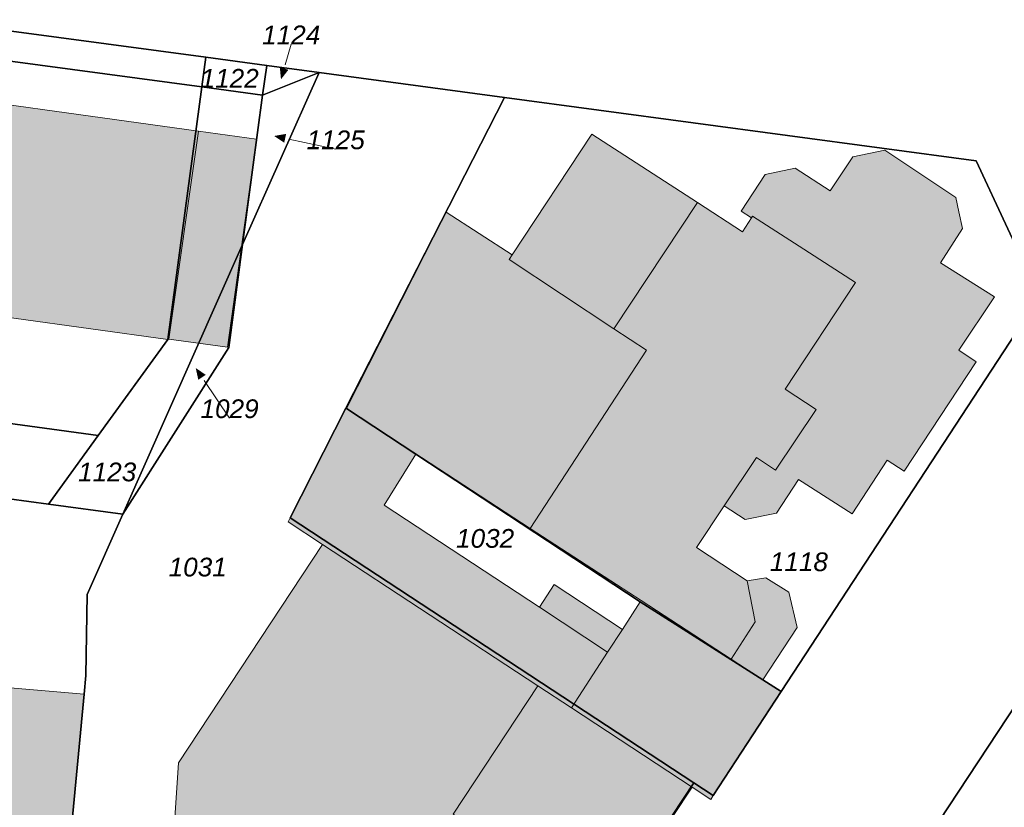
# Model space of a CAD drawing. Header units: metres. Extents: x 32338650 to 32340431, y 5701793 to 5703325.
# Tile 11 of 256: x 32338947 to 32339013, y 5702407 to 5702460. Entities that reach past the tile are written whole.
import ezdxf

# ---------------------------------------------------------------- set-up
doc = ezdxf.new("R2010")
doc.units = ezdxf.units.M
doc.header["$LTSCALE"] = 0.1
doc.layers.add('Keine', color=7, linetype='Continuous', lineweight=9)
for name, color, linetype, lineweight, true_color in [('LPB-BE-Flurstück_Grenze', 7, 'Continuous', 70, 0x004c99), ('LPB-BE-Flurstück_Nummer', 7, 'Continuous', 70, 0x004c99), ('LPB-BE-Gebäude', 7, 'Continuous', 70, 0x004c99), ('LPB-BE-Straße', 7, 'Continuous', 70, 0x004c99)]:
    doc.layers.add(name, color=color, linetype=linetype, lineweight=lineweight, true_color=true_color)
doc.styles.add('Arial (italic)', font='ariali.ttf')

# ---------------------------------------------------------------- blocks, each defined once
blk = doc.blocks.new('2004')
at = {"layer": 'Keine', "color": 7, "linetype": 'Continuous'}
blk.add_solid([(0, 0), (0.75, -0.3), (0.75, 0.3)], dxfattribs=at)

msp = doc.modelspace()

# ---------------------------------------------------------------- hatches: boundary and pattern name
at = {"layer": 'LPB-BE-Gebäude', "linetype": 'Continuous', "lineweight": 0, "true_color": 0xc7c8ca}
for points in [[(32338910.406, 5702444.83), (32338956.709, 5702438.419), (32338956.77, 5702438.436), (32338960.701, 5702437.895), (32338962.621, 5702451.786), (32338958.76, 5702452.325), (32338915.164, 5702458.375), (32338910.406, 5702444.83)], [(32338910.406, 5702444.83), (32338956.709, 5702438.419), (32338956.77, 5702438.436), (32338960.701, 5702437.895), (32338962.621, 5702451.786), (32338958.76, 5702452.325), (32338915.164, 5702458.375), (32338910.406, 5702444.83)], [(32338960.701, 5702437.895), (32338962.621, 5702451.786), (32338958.76, 5702452.325), (32338956.77, 5702438.436), (32338960.701, 5702437.895)], [(32338960.701, 5702437.895), (32338962.621, 5702451.786), (32338958.76, 5702452.325), (32338956.77, 5702438.436), (32338960.701, 5702437.895)], [(32338979.505, 5702443.768), (32338986.501, 5702439.138), (32338992.07, 5702447.555), (32338985.031, 5702452.117), (32338979.698, 5702444.07)], [(32338979.505, 5702443.768), (32338986.501, 5702439.138), (32338992.07, 5702447.555), (32338985.031, 5702452.117), (32338979.698, 5702444.07)], [(32339004.582, 5702451.055), (32339002.443, 5702450.622), (32339000.928, 5702448.333), (32338998.608, 5702449.849), (32338996.6, 5702449.441), (32338994.998, 5702446.975), (32338995.691, 5702446.536), (32338995.092, 5702445.6), (32338992.07, 5702447.555), (32338986.501, 5702439.138), (32338988.664, 5702437.708), (32338980.911, 5702425.797), (32338988.309, 5702420.98), (32338994.324, 5702417.08), (32338996.448, 5702415.691), (32338998.733, 5702419.19), (32338998.169, 5702421.535), (32338996.647, 5702422.499), (32338995.398, 5702422.31), (32338992.007, 5702424.521), (32338993.862, 5702427.307), (32338995.256, 5702426.399), (32338997.355, 5702426.823), (32338998.818, 5702429.075), (32339002.397, 5702426.786), (32339004.745, 5702430.362), (32339005.885, 5702429.615), (32339010.678, 5702436.934), (32339009.529, 5702437.702), (32339011.906, 5702441.257), (32339008.307, 5702443.536), (32339009.772, 5702445.828), (32339009.536, 5702446.931), (32339009.327, 5702447.908)], [(32339004.582, 5702451.055), (32339002.443, 5702450.622), (32339000.928, 5702448.333), (32338998.608, 5702449.849), (32338996.6, 5702449.441), (32338994.998, 5702446.975), (32338995.691, 5702446.536), (32338995.092, 5702445.6), (32338992.07, 5702447.555), (32338986.501, 5702439.138), (32338988.664, 5702437.708), (32338980.911, 5702425.797), (32338988.309, 5702420.98), (32338994.324, 5702417.08), (32338996.448, 5702415.691), (32338998.733, 5702419.19), (32338998.169, 5702421.535), (32338996.647, 5702422.499), (32338995.398, 5702422.31), (32338992.007, 5702424.521), (32338993.862, 5702427.307), (32338995.256, 5702426.399), (32338997.355, 5702426.823), (32338998.818, 5702429.075), (32339002.397, 5702426.786), (32339004.745, 5702430.362), (32339005.885, 5702429.615), (32339010.678, 5702436.934), (32339009.529, 5702437.702), (32339011.906, 5702441.257), (32339008.307, 5702443.536), (32339009.772, 5702445.828), (32339009.536, 5702446.931), (32339009.327, 5702447.908)], [(32339004.582, 5702451.055), (32339002.443, 5702450.622), (32339000.928, 5702448.333), (32338998.608, 5702449.849), (32338996.6, 5702449.441), (32338994.998, 5702446.975), (32338995.691, 5702446.536), (32338995.092, 5702445.6), (32338992.07, 5702447.555), (32338986.501, 5702439.138), (32338988.664, 5702437.708), (32338980.911, 5702425.797), (32338988.309, 5702420.98), (32338994.324, 5702417.08), (32338996.448, 5702415.691), (32338998.733, 5702419.19), (32338998.169, 5702421.535), (32338996.647, 5702422.499), (32338995.398, 5702422.31), (32338992.007, 5702424.521), (32338993.862, 5702427.307), (32338995.256, 5702426.399), (32338997.355, 5702426.823), (32338998.818, 5702429.075), (32339002.397, 5702426.786), (32339004.745, 5702430.362), (32339005.885, 5702429.615), (32339010.678, 5702436.934), (32339009.529, 5702437.702), (32339011.906, 5702441.257), (32339008.307, 5702443.536), (32339009.772, 5702445.828), (32339009.536, 5702446.931), (32339009.327, 5702447.908)], [(32339004.582, 5702451.055), (32339002.443, 5702450.622), (32339000.928, 5702448.333), (32338998.608, 5702449.849), (32338996.6, 5702449.441), (32338994.998, 5702446.975), (32338995.691, 5702446.536), (32338995.092, 5702445.6), (32338992.07, 5702447.555), (32338986.501, 5702439.138), (32338988.664, 5702437.708), (32338980.911, 5702425.797), (32338988.309, 5702420.98), (32338994.324, 5702417.08), (32338996.448, 5702415.691), (32338998.733, 5702419.19), (32338998.169, 5702421.535), (32338996.647, 5702422.499), (32338995.398, 5702422.31), (32338992.007, 5702424.521), (32338993.862, 5702427.307), (32338995.256, 5702426.399), (32338997.355, 5702426.823), (32338998.818, 5702429.075), (32339002.397, 5702426.786), (32339004.745, 5702430.362), (32339005.885, 5702429.615), (32339010.678, 5702436.934), (32339009.529, 5702437.702), (32339011.906, 5702441.257), (32339008.307, 5702443.536), (32339009.772, 5702445.828), (32339009.536, 5702446.931), (32339009.327, 5702447.908)], [(32339004.582, 5702451.055), (32339002.443, 5702450.622), (32339000.928, 5702448.333), (32338998.608, 5702449.849), (32338996.6, 5702449.441), (32338994.998, 5702446.975), (32338995.691, 5702446.536), (32338995.092, 5702445.6), (32338992.07, 5702447.555), (32338986.501, 5702439.138), (32338988.664, 5702437.708), (32338980.911, 5702425.797), (32338988.309, 5702420.98), (32338994.324, 5702417.08), (32338996.448, 5702415.691), (32338998.733, 5702419.19), (32338998.169, 5702421.535), (32338996.647, 5702422.499), (32338995.398, 5702422.31), (32338992.007, 5702424.521), (32338993.862, 5702427.307), (32338995.256, 5702426.399), (32338997.355, 5702426.823), (32338998.818, 5702429.075), (32339002.397, 5702426.786), (32339004.745, 5702430.362), (32339005.885, 5702429.615), (32339010.678, 5702436.934), (32339009.529, 5702437.702), (32339011.906, 5702441.257), (32339008.307, 5702443.536), (32339009.772, 5702445.828), (32339009.536, 5702446.931), (32339009.327, 5702447.908)], [(32339004.582, 5702451.055), (32339002.443, 5702450.622), (32339000.928, 5702448.333), (32338998.608, 5702449.849), (32338996.6, 5702449.441), (32338994.998, 5702446.975), (32338995.691, 5702446.536), (32338995.092, 5702445.6), (32338992.07, 5702447.555), (32338986.501, 5702439.138), (32338988.664, 5702437.708), (32338980.911, 5702425.797), (32338988.309, 5702420.98), (32338994.324, 5702417.08), (32338996.448, 5702415.691), (32338998.733, 5702419.19), (32338998.169, 5702421.535), (32338996.647, 5702422.499), (32338995.398, 5702422.31), (32338992.007, 5702424.521), (32338993.862, 5702427.307), (32338995.256, 5702426.399), (32338997.355, 5702426.823), (32338998.818, 5702429.075), (32339002.397, 5702426.786), (32339004.745, 5702430.362), (32339005.885, 5702429.615), (32339010.678, 5702436.934), (32339009.529, 5702437.702), (32339011.906, 5702441.257), (32339008.307, 5702443.536), (32339009.772, 5702445.828), (32339009.536, 5702446.931), (32339009.327, 5702447.908)], [(32339004.582, 5702451.055), (32339002.443, 5702450.622), (32339000.928, 5702448.333), (32338998.608, 5702449.849), (32338996.6, 5702449.441), (32338994.998, 5702446.975), (32338995.691, 5702446.536), (32338995.092, 5702445.6), (32338992.07, 5702447.555), (32338986.501, 5702439.138), (32338988.664, 5702437.708), (32338980.911, 5702425.797), (32338988.309, 5702420.98), (32338994.324, 5702417.08), (32338996.448, 5702415.691), (32338998.733, 5702419.19), (32338998.169, 5702421.535), (32338996.647, 5702422.499), (32338995.398, 5702422.31), (32338992.007, 5702424.521), (32338993.862, 5702427.307), (32338995.256, 5702426.399), (32338997.355, 5702426.823), (32338998.818, 5702429.075), (32339002.397, 5702426.786), (32339004.745, 5702430.362), (32339005.885, 5702429.615), (32339010.678, 5702436.934), (32339009.529, 5702437.702), (32339011.906, 5702441.257), (32339008.307, 5702443.536), (32339009.772, 5702445.828), (32339009.536, 5702446.931), (32339009.327, 5702447.908)], [(32339004.582, 5702451.055), (32339002.443, 5702450.622), (32339000.928, 5702448.333), (32338998.608, 5702449.849), (32338996.6, 5702449.441), (32338994.998, 5702446.975), (32338995.691, 5702446.536), (32338995.092, 5702445.6), (32338992.07, 5702447.555), (32338986.501, 5702439.138), (32338988.664, 5702437.708), (32338980.911, 5702425.797), (32338988.309, 5702420.98), (32338994.324, 5702417.08), (32338996.448, 5702415.691), (32338998.733, 5702419.19), (32338998.169, 5702421.535), (32338996.647, 5702422.499), (32338995.398, 5702422.31), (32338992.007, 5702424.521), (32338993.862, 5702427.307), (32338995.256, 5702426.399), (32338997.355, 5702426.823), (32338998.818, 5702429.075), (32339002.397, 5702426.786), (32339004.745, 5702430.362), (32339005.885, 5702429.615), (32339010.678, 5702436.934), (32339009.529, 5702437.702), (32339011.906, 5702441.257), (32339008.307, 5702443.536), (32339009.772, 5702445.828), (32339009.536, 5702446.931), (32339009.327, 5702447.908)], [(32339004.582, 5702451.055), (32339002.443, 5702450.622), (32339000.928, 5702448.333), (32338998.608, 5702449.849), (32338996.6, 5702449.441), (32338994.998, 5702446.975), (32338995.691, 5702446.536), (32338995.092, 5702445.6), (32338992.07, 5702447.555), (32338986.501, 5702439.138), (32338988.664, 5702437.708), (32338980.911, 5702425.797), (32338988.309, 5702420.98), (32338994.324, 5702417.08), (32338996.448, 5702415.691), (32338998.733, 5702419.19), (32338998.169, 5702421.535), (32338996.647, 5702422.499), (32338995.398, 5702422.31), (32338992.007, 5702424.521), (32338993.862, 5702427.307), (32338995.256, 5702426.399), (32338997.355, 5702426.823), (32338998.818, 5702429.075), (32339002.397, 5702426.786), (32339004.745, 5702430.362), (32339005.885, 5702429.615), (32339010.678, 5702436.934), (32339009.529, 5702437.702), (32339011.906, 5702441.257), (32339008.307, 5702443.536), (32339009.772, 5702445.828), (32339009.536, 5702446.931), (32339009.327, 5702447.908)], [(32339004.582, 5702451.055), (32339002.443, 5702450.622), (32339000.928, 5702448.333), (32338998.608, 5702449.849), (32338996.6, 5702449.441), (32338994.998, 5702446.975), (32338995.691, 5702446.536), (32338995.092, 5702445.6), (32338992.07, 5702447.555), (32338986.501, 5702439.138), (32338988.664, 5702437.708), (32338980.911, 5702425.797), (32338988.309, 5702420.98), (32338994.324, 5702417.08), (32338996.448, 5702415.691), (32338998.733, 5702419.19), (32338998.169, 5702421.535), (32338996.647, 5702422.499), (32338995.398, 5702422.31), (32338992.007, 5702424.521), (32338993.862, 5702427.307), (32338995.256, 5702426.399), (32338997.355, 5702426.823), (32338998.818, 5702429.075), (32339002.397, 5702426.786), (32339004.745, 5702430.362), (32339005.885, 5702429.615), (32339010.678, 5702436.934), (32339009.529, 5702437.702), (32339011.906, 5702441.257), (32339008.307, 5702443.536), (32339009.772, 5702445.828), (32339009.536, 5702446.931), (32339009.327, 5702447.908)], [(32339004.582, 5702451.055), (32339002.443, 5702450.622), (32339000.928, 5702448.333), (32338998.608, 5702449.849), (32338996.6, 5702449.441), (32338994.998, 5702446.975), (32338995.691, 5702446.536), (32338995.092, 5702445.6), (32338992.07, 5702447.555), (32338986.501, 5702439.138), (32338988.664, 5702437.708), (32338980.911, 5702425.797), (32338988.309, 5702420.98), (32338994.324, 5702417.08), (32338996.448, 5702415.691), (32338998.733, 5702419.19), (32338998.169, 5702421.535), (32338996.647, 5702422.499), (32338995.398, 5702422.31), (32338992.007, 5702424.521), (32338993.862, 5702427.307), (32338995.256, 5702426.399), (32338997.355, 5702426.823), (32338998.818, 5702429.075), (32339002.397, 5702426.786), (32339004.745, 5702430.362), (32339005.885, 5702429.615), (32339010.678, 5702436.934), (32339009.529, 5702437.702), (32339011.906, 5702441.257), (32339008.307, 5702443.536), (32339009.772, 5702445.828), (32339009.536, 5702446.931), (32339009.327, 5702447.908)], [(32339004.582, 5702451.055), (32339002.443, 5702450.622), (32339000.928, 5702448.333), (32338998.608, 5702449.849), (32338996.6, 5702449.441), (32338994.998, 5702446.975), (32338995.691, 5702446.536), (32338995.092, 5702445.6), (32338992.07, 5702447.555), (32338986.501, 5702439.138), (32338988.664, 5702437.708), (32338980.911, 5702425.797), (32338988.309, 5702420.98), (32338994.324, 5702417.08), (32338996.448, 5702415.691), (32338998.733, 5702419.19), (32338998.169, 5702421.535), (32338996.647, 5702422.499), (32338995.398, 5702422.31), (32338992.007, 5702424.521), (32338993.862, 5702427.307), (32338995.256, 5702426.399), (32338997.355, 5702426.823), (32338998.818, 5702429.075), (32339002.397, 5702426.786), (32339004.745, 5702430.362), (32339005.885, 5702429.615), (32339010.678, 5702436.934), (32339009.529, 5702437.702), (32339011.906, 5702441.257), (32339008.307, 5702443.536), (32339009.772, 5702445.828), (32339009.536, 5702446.931), (32339009.327, 5702447.908)], [(32339004.582, 5702451.055), (32339002.443, 5702450.622), (32339000.928, 5702448.333), (32338998.608, 5702449.849), (32338996.6, 5702449.441), (32338994.998, 5702446.975), (32338995.691, 5702446.536), (32338995.755, 5702446.644), (32338998.868, 5702444.64), (32339002.629, 5702442.218), (32338997.934, 5702435.105), (32338999.99, 5702433.74), (32338997.282, 5702429.688), (32338996.026, 5702430.53), (32338993.862, 5702427.307), (32338995.256, 5702426.399), (32338997.355, 5702426.823), (32338998.818, 5702429.075), (32339002.397, 5702426.786), (32339004.745, 5702430.362), (32339005.885, 5702429.615), (32339010.678, 5702436.934), (32339009.529, 5702437.702), (32339011.906, 5702441.257), (32339008.307, 5702443.536), (32339009.772, 5702445.828), (32339009.536, 5702446.931), (32339009.327, 5702447.908), (32339004.582, 5702451.055)], [(32339004.582, 5702451.055), (32339002.443, 5702450.622), (32339000.928, 5702448.333), (32338998.608, 5702449.849), (32338996.6, 5702449.441), (32338994.998, 5702446.975), (32338995.691, 5702446.536), (32338995.755, 5702446.644), (32338998.868, 5702444.64), (32339002.629, 5702442.218), (32338997.934, 5702435.105), (32338999.99, 5702433.74), (32338997.282, 5702429.688), (32338996.026, 5702430.53), (32338993.862, 5702427.307), (32338995.256, 5702426.399), (32338997.355, 5702426.823), (32338998.818, 5702429.075), (32339002.397, 5702426.786), (32339004.745, 5702430.362), (32339005.885, 5702429.615), (32339010.678, 5702436.934), (32339009.529, 5702437.702), (32339011.906, 5702441.257), (32339008.307, 5702443.536), (32339009.772, 5702445.828), (32339009.536, 5702446.931), (32339009.327, 5702447.908), (32339004.582, 5702451.055)], [(32338979.698, 5702444.07), (32338975.301, 5702446.923), (32338968.63, 5702433.807), (32338980.911, 5702425.797), (32338988.664, 5702437.708), (32338986.501, 5702439.138), (32338979.505, 5702443.768)], [(32338979.698, 5702444.07), (32338975.301, 5702446.923), (32338968.63, 5702433.807), (32338980.911, 5702425.797), (32338988.664, 5702437.708), (32338986.501, 5702439.138), (32338979.505, 5702443.768)], [(32338964.737, 5702426.251), (32338967.047, 5702424.735), (32338981.421, 5702415.298), (32338983.653, 5702413.825), (32338991.712, 5702408.53), (32338992.969, 5702407.708), (32338993.13, 5702407.962), (32338997.667, 5702414.911), (32338996.448, 5702415.691), (32338988.255, 5702420.892), (32338987.059, 5702419.059), (32338982.508, 5702422.048), (32338981.516, 5702420.538), (32338971.147, 5702427.359), (32338973.268, 5702430.754), (32338968.63, 5702433.807), (32338968.6, 5702433.828), (32338964.878, 5702426.515)], [(32338964.737, 5702426.251), (32338967.047, 5702424.735), (32338981.421, 5702415.298), (32338983.653, 5702413.825), (32338986.066, 5702417.539), (32338981.516, 5702420.538), (32338971.147, 5702427.359), (32338973.268, 5702430.754), (32338968.63, 5702433.807), (32338968.6, 5702433.828), (32338964.878, 5702426.515), (32338964.737, 5702426.251)], [(32338964.737, 5702426.251), (32338967.047, 5702424.735), (32338981.421, 5702415.298), (32338983.653, 5702413.825), (32338991.712, 5702408.53), (32338992.969, 5702407.708), (32338993.13, 5702407.962), (32338997.667, 5702414.911), (32338996.448, 5702415.691), (32338988.255, 5702420.892), (32338987.059, 5702419.059), (32338982.508, 5702422.048), (32338981.516, 5702420.538), (32338971.147, 5702427.359), (32338973.268, 5702430.754), (32338968.63, 5702433.807), (32338968.6, 5702433.828), (32338964.878, 5702426.515)], [(32338964.737, 5702426.251), (32338967.047, 5702424.735), (32338981.421, 5702415.298), (32338983.653, 5702413.825), (32338986.066, 5702417.539), (32338981.516, 5702420.538), (32338971.147, 5702427.359), (32338973.268, 5702430.754), (32338968.63, 5702433.807), (32338968.6, 5702433.828), (32338964.878, 5702426.515), (32338964.737, 5702426.251)], [(32338948.673, 5702389.031), (32338948.752, 5702389.028), (32338948.894, 5702390.523), (32338978.899, 5702389.131), (32338990.08, 5702406.065), (32338990.391, 5702405.852), (32338990.764, 5702406.407), (32338990.443, 5702406.621), (32338991.712, 5702408.53), (32338983.653, 5702413.825), (32338981.421, 5702415.298), (32338967.047, 5702424.735), (32338957.422, 5702410.139), (32338956.942, 5702402.803), (32338956.722, 5702402.812), (32338956.671, 5702401.563), (32338949.888, 5702401.852), (32338948.816, 5702390.577)], [(32338948.673, 5702389.031), (32338948.752, 5702389.028), (32338948.894, 5702390.523), (32338978.899, 5702389.131), (32338990.08, 5702406.065), (32338990.391, 5702405.852), (32338990.764, 5702406.407), (32338990.443, 5702406.621), (32338991.712, 5702408.53), (32338983.653, 5702413.825), (32338981.421, 5702415.298), (32338967.047, 5702424.735), (32338957.422, 5702410.139), (32338956.942, 5702402.803), (32338956.722, 5702402.812), (32338956.671, 5702401.563), (32338949.888, 5702401.852), (32338948.816, 5702390.577)], [(32338948.673, 5702389.031), (32338948.752, 5702389.028), (32338948.894, 5702390.523), (32338978.899, 5702389.131), (32338990.08, 5702406.065), (32338990.391, 5702405.852), (32338990.764, 5702406.407), (32338990.443, 5702406.621), (32338991.712, 5702408.53), (32338983.653, 5702413.825), (32338981.421, 5702415.298), (32338967.047, 5702424.735), (32338957.422, 5702410.139), (32338956.942, 5702402.803), (32338956.722, 5702402.812), (32338956.671, 5702401.563), (32338949.888, 5702401.852), (32338948.816, 5702390.577)], [(32338948.673, 5702389.031), (32338948.752, 5702389.028), (32338948.894, 5702390.523), (32338978.899, 5702389.131), (32338990.08, 5702406.065), (32338990.391, 5702405.852), (32338990.764, 5702406.407), (32338990.443, 5702406.621), (32338991.712, 5702408.53), (32338983.653, 5702413.825), (32338981.421, 5702415.298), (32338967.047, 5702424.735), (32338957.422, 5702410.139), (32338956.942, 5702402.803), (32338956.722, 5702402.812), (32338956.671, 5702401.563), (32338949.888, 5702401.852), (32338948.816, 5702390.577)], [(32338948.673, 5702389.031), (32338948.752, 5702389.028), (32338948.894, 5702390.523), (32338978.899, 5702389.131), (32338990.08, 5702406.065), (32338990.391, 5702405.852), (32338990.764, 5702406.407), (32338990.443, 5702406.621), (32338991.712, 5702408.53), (32338983.653, 5702413.825), (32338981.421, 5702415.298), (32338967.047, 5702424.735), (32338957.422, 5702410.139), (32338956.942, 5702402.803), (32338956.722, 5702402.812), (32338956.671, 5702401.563), (32338949.888, 5702401.852), (32338948.816, 5702390.577)], [(32338948.673, 5702389.031), (32338948.752, 5702389.028), (32338948.894, 5702390.523), (32338978.899, 5702389.131), (32338990.08, 5702406.065), (32338990.391, 5702405.852), (32338990.764, 5702406.407), (32338990.443, 5702406.621), (32338991.712, 5702408.53), (32338983.653, 5702413.825), (32338981.421, 5702415.298), (32338967.047, 5702424.735), (32338957.422, 5702410.139), (32338956.942, 5702402.803), (32338956.722, 5702402.812), (32338956.671, 5702401.563), (32338949.888, 5702401.852), (32338948.816, 5702390.577)], [(32338948.673, 5702389.031), (32338948.752, 5702389.028), (32338948.894, 5702390.523), (32338978.899, 5702389.131), (32338990.08, 5702406.065), (32338990.391, 5702405.852), (32338990.764, 5702406.407), (32338990.443, 5702406.621), (32338991.712, 5702408.53), (32338983.653, 5702413.825), (32338981.421, 5702415.298), (32338967.047, 5702424.735), (32338957.422, 5702410.139), (32338956.942, 5702402.803), (32338956.722, 5702402.812), (32338956.671, 5702401.563), (32338949.888, 5702401.852), (32338948.816, 5702390.577)], [(32338948.673, 5702389.031), (32338948.752, 5702389.028), (32338948.894, 5702390.523), (32338978.899, 5702389.131), (32338990.08, 5702406.065), (32338990.391, 5702405.852), (32338990.764, 5702406.407), (32338990.443, 5702406.621), (32338991.712, 5702408.53), (32338983.653, 5702413.825), (32338981.421, 5702415.298), (32338967.047, 5702424.735), (32338957.422, 5702410.139), (32338956.942, 5702402.803), (32338956.722, 5702402.812), (32338956.671, 5702401.563), (32338949.888, 5702401.852), (32338948.816, 5702390.577)], [(32338948.673, 5702389.031), (32338948.752, 5702389.028), (32338948.894, 5702390.523), (32338978.899, 5702389.131), (32338990.08, 5702406.065), (32338990.391, 5702405.852), (32338990.764, 5702406.407), (32338990.443, 5702406.621), (32338991.712, 5702408.53), (32338983.653, 5702413.825), (32338981.421, 5702415.298), (32338967.047, 5702424.735), (32338957.422, 5702410.139), (32338956.942, 5702402.803), (32338956.722, 5702402.812), (32338956.671, 5702401.563), (32338949.888, 5702401.852), (32338948.816, 5702390.577)], [(32338948.673, 5702389.031), (32338948.752, 5702389.028), (32338948.894, 5702390.523), (32338978.899, 5702389.131), (32338990.08, 5702406.065), (32338990.391, 5702405.852), (32338990.764, 5702406.407), (32338990.443, 5702406.621), (32338991.712, 5702408.53), (32338983.653, 5702413.825), (32338981.421, 5702415.298), (32338967.047, 5702424.735), (32338957.422, 5702410.139), (32338956.942, 5702402.803), (32338956.722, 5702402.812), (32338956.671, 5702401.563), (32338949.888, 5702401.852), (32338948.816, 5702390.577)], [(32338975.756, 5702406.724), (32338981.421, 5702415.298), (32338967.047, 5702424.735), (32338957.422, 5702410.139), (32338956.942, 5702402.803), (32338957.461, 5702402.771), (32338957.41, 5702401.533), (32338957.161, 5702401.543), (32338957.104, 5702400.164), (32338972.618, 5702399.487), (32338976.906, 5702405.966), (32338975.756, 5702406.724)], [(32338975.756, 5702406.724), (32338981.421, 5702415.298), (32338967.047, 5702424.735), (32338957.422, 5702410.139), (32338956.942, 5702402.803), (32338957.461, 5702402.771), (32338957.41, 5702401.533), (32338957.161, 5702401.543), (32338957.104, 5702400.164), (32338972.618, 5702399.487), (32338976.906, 5702405.966), (32338975.756, 5702406.724)], [(32338981.516, 5702420.538), (32338986.066, 5702417.539), (32338987.059, 5702419.059), (32338982.508, 5702422.048), (32338981.516, 5702420.538)], [(32338981.516, 5702420.538), (32338986.066, 5702417.539), (32338987.059, 5702419.059), (32338982.508, 5702422.048), (32338981.516, 5702420.538)], [(32338995.927, 5702419.566), (32338994.324, 5702417.08), (32338996.448, 5702415.691), (32338998.733, 5702419.19), (32338998.169, 5702421.535), (32338996.647, 5702422.499), (32338995.398, 5702422.31), (32338995.927, 5702419.566)], [(32338995.927, 5702419.566), (32338994.324, 5702417.08), (32338996.448, 5702415.691), (32338998.733, 5702419.19), (32338998.169, 5702421.535), (32338996.647, 5702422.499), (32338995.398, 5702422.31), (32338995.927, 5702419.566)], [(32338931.786, 5702404.326), (32338931.267, 5702390.687), (32338931.232, 5702389.828), (32338931.452, 5702389.819), (32338948.673, 5702389.031), (32338948.816, 5702390.577), (32338949.888, 5702401.852), (32338951.116, 5702414.741), (32338941.751, 5702415.526), (32338940.718, 5702404.23), (32338934.545, 5702404.513), (32338932.018, 5702404.627), (32338931.918, 5702404.631), (32338931.798, 5702404.636)], [(32338931.786, 5702404.326), (32338931.267, 5702390.687), (32338931.232, 5702389.828), (32338931.452, 5702389.819), (32338948.673, 5702389.031), (32338948.816, 5702390.577), (32338949.888, 5702401.852), (32338951.116, 5702414.741), (32338941.751, 5702415.526), (32338940.718, 5702404.23), (32338934.545, 5702404.513), (32338932.018, 5702404.627), (32338931.918, 5702404.631), (32338931.798, 5702404.636)]]:
    msp.add_hatch(color=9, dxfattribs=at).paths.add_polyline_path(points)

# ---------------------------------------------------------------- linework, layer by layer
at = {"layer": 'LPB-BE-Flurstück_Grenze', "color": 253, "linetype": 'Continuous', "lineweight": 25, "true_color": 0xadadad, "transparency": 33554687, "flags": 128}
for points in [[(32339037.683, 5702450.967), (32338995.758, 5702387.357), (32339066.932, 5702384.013), (32339067.597, 5702398.287), (32339067.598, 5702398.307), (32339067.744, 5702401.619), (32339068.458, 5702417.117), (32339070.422, 5702459.64), (32339070.493, 5702461.138), (32339072.286, 5702502.927), (32339037.683, 5702450.967)], [(32339037.683, 5702450.967), (32338995.758, 5702387.357), (32339066.932, 5702384.013), (32339067.597, 5702398.287), (32339067.598, 5702398.307), (32339067.744, 5702401.619), (32339068.458, 5702417.117), (32339070.422, 5702459.64), (32339070.493, 5702461.138), (32339072.286, 5702502.927), (32339037.683, 5702450.967)], [(32338892.736, 5702466.198), (32338916.803, 5702462.961), (32338959.252, 5702457.258), (32338963.313, 5702456.711), (32338966.807, 5702456.248), (32338979.188, 5702454.579), (32339010.688, 5702450.344), (32339014.908, 5702441.254), (32339027.476, 5702460.137), (32339016.431, 5702461.671), (32339008.484, 5702462.775), (32339001.059, 5702463.807), (32338998.091, 5702464.219), (32338992.39, 5702465.011), (32338981.24, 5702466.573), (32338976.274, 5702467.257), (32338973.299, 5702467.67), (32338951.984, 5702470.635), (32338929.673, 5702473.731), (32338909.462, 5702476.53), (32338906.971, 5702476.793), (32338899.498, 5702477.599), (32338895.442, 5702478.036), (32338889.155, 5702478.704)], [(32338892.736, 5702466.198), (32338916.803, 5702462.961), (32338959.252, 5702457.258), (32338963.313, 5702456.711), (32338966.807, 5702456.248), (32338979.188, 5702454.579), (32339010.688, 5702450.344), (32339014.908, 5702441.254), (32339027.476, 5702460.137), (32339016.431, 5702461.671), (32339008.484, 5702462.775), (32339001.059, 5702463.807), (32338998.091, 5702464.219), (32338992.39, 5702465.011), (32338981.24, 5702466.573), (32338976.274, 5702467.257), (32338973.299, 5702467.67), (32338951.984, 5702470.635), (32338929.673, 5702473.731), (32338909.462, 5702476.53), (32338906.971, 5702476.793), (32338899.498, 5702477.599), (32338895.442, 5702478.036), (32338889.155, 5702478.704)], [(32338916.113, 5702461.037), (32338958.991, 5702455.277), (32338959.252, 5702457.258), (32338916.803, 5702462.961), (32338916.113, 5702461.037)], [(32338916.113, 5702461.037), (32338958.991, 5702455.277), (32338959.252, 5702457.258), (32338916.803, 5702462.961), (32338916.113, 5702461.037)], [(32338906.35, 5702433.749), (32338904.452, 5702428.453), (32338927.707, 5702429.361), (32338929.053, 5702434.379), (32338933.633, 5702434.522), (32338952.064, 5702432.005), (32338956.709, 5702438.419), (32338958.991, 5702455.277), (32338916.113, 5702461.037), (32338915.164, 5702458.375), (32338911.029, 5702446.836), (32338906.35, 5702433.749)], [(32338906.35, 5702433.749), (32338904.452, 5702428.453), (32338927.707, 5702429.361), (32338929.053, 5702434.379), (32338933.633, 5702434.522), (32338952.064, 5702432.005), (32338956.709, 5702438.419), (32338958.991, 5702455.277), (32338916.113, 5702461.037), (32338915.164, 5702458.375), (32338911.029, 5702446.836), (32338906.35, 5702433.749)], [(32338958.991, 5702455.277), (32338963.042, 5702454.731), (32338963.313, 5702456.711), (32338959.252, 5702457.258), (32338958.991, 5702455.277)], [(32338958.991, 5702455.277), (32338963.042, 5702454.731), (32338963.313, 5702456.711), (32338959.252, 5702457.258), (32338958.991, 5702455.277)], [(32338979.188, 5702454.579), (32338966.807, 5702456.248), (32338961.703, 5702444.769), (32338960.781, 5702437.881), (32338953.7, 5702426.754), (32338951.319, 5702421.397), (32338951.237, 5702415.987), (32338951.116, 5702414.741), (32338949.888, 5702401.852), (32338948.816, 5702390.577), (32338978.871, 5702389.182), (32338990.031, 5702406.087), (32338990.404, 5702406.652), (32338991.834, 5702408.815), (32338964.878, 5702426.515), (32338968.6, 5702433.828), (32338979.188, 5702454.579)], [(32338979.188, 5702454.579), (32338966.807, 5702456.248), (32338961.703, 5702444.769), (32338960.781, 5702437.881), (32338953.7, 5702426.754), (32338951.319, 5702421.397), (32338951.237, 5702415.987), (32338951.116, 5702414.741), (32338949.888, 5702401.852), (32338948.816, 5702390.577), (32338978.871, 5702389.182), (32338990.031, 5702406.087), (32338990.404, 5702406.652), (32338991.834, 5702408.815), (32338964.878, 5702426.515), (32338968.6, 5702433.828), (32338979.188, 5702454.579)], [(32338961.703, 5702444.769), (32338966.807, 5702456.248), (32338963.042, 5702454.731), (32338961.703, 5702444.769)], [(32338961.703, 5702444.769), (32338966.807, 5702456.248), (32338963.042, 5702454.731), (32338961.703, 5702444.769)], [(32338963.042, 5702454.731), (32338966.807, 5702456.248), (32338963.313, 5702456.711), (32338963.042, 5702454.731)], [(32338963.042, 5702454.731), (32338966.807, 5702456.248), (32338963.313, 5702456.711), (32338963.042, 5702454.731)], [(32338953.7, 5702426.754), (32338961.703, 5702444.769), (32338963.042, 5702454.731), (32338958.991, 5702455.277), (32338956.709, 5702438.419), (32338952.064, 5702432.005), (32338948.744, 5702427.427), (32338953.7, 5702426.754)], [(32338953.7, 5702426.754), (32338961.703, 5702444.769), (32338963.042, 5702454.731), (32338958.991, 5702455.277), (32338956.709, 5702438.419), (32338952.064, 5702432.005), (32338948.744, 5702427.427), (32338953.7, 5702426.754)], [(32338996.448, 5702415.691), (32338997.667, 5702414.911), (32339014.908, 5702441.254), (32339010.688, 5702450.344), (32338979.188, 5702454.579), (32338968.6, 5702433.828), (32338968.63, 5702433.807), (32338973.268, 5702430.754), (32338988.255, 5702420.892), (32338996.448, 5702415.691)], [(32338996.448, 5702415.691), (32338997.667, 5702414.911), (32339014.908, 5702441.254), (32339010.688, 5702450.344), (32338979.188, 5702454.579), (32338968.6, 5702433.828), (32338968.63, 5702433.807), (32338973.268, 5702430.754), (32338988.255, 5702420.892), (32338996.448, 5702415.691)], [(32338991.834, 5702408.815), (32338990.404, 5702406.652), (32338990.031, 5702406.087), (32338978.871, 5702389.182), (32338995.758, 5702387.357), (32339037.683, 5702450.967), (32339014.908, 5702441.254), (32338997.667, 5702414.911), (32338993.13, 5702407.962), (32338991.834, 5702408.815)], [(32338991.834, 5702408.815), (32338990.404, 5702406.652), (32338990.031, 5702406.087), (32338978.871, 5702389.182), (32338995.758, 5702387.357), (32339037.683, 5702450.967), (32339014.908, 5702441.254), (32338997.667, 5702414.911), (32338993.13, 5702407.962), (32338991.834, 5702408.815)], [(32338953.7, 5702426.754), (32338960.781, 5702437.881), (32338961.703, 5702444.769), (32338953.7, 5702426.754)], [(32338953.7, 5702426.754), (32338960.781, 5702437.881), (32338961.703, 5702444.769), (32338953.7, 5702426.754)], [(32338927.707, 5702429.361), (32338932.659, 5702429.558), (32338932.959, 5702429.566), (32338948.744, 5702427.427), (32338952.064, 5702432.005), (32338933.633, 5702434.522), (32338929.053, 5702434.379), (32338927.707, 5702429.361)], [(32338927.707, 5702429.361), (32338932.659, 5702429.558), (32338932.959, 5702429.566), (32338948.744, 5702427.427), (32338952.064, 5702432.005), (32338933.633, 5702434.522), (32338929.053, 5702434.379), (32338927.707, 5702429.361)], [(32338993.13, 5702407.962), (32338997.667, 5702414.911), (32338996.448, 5702415.691), (32338988.255, 5702420.892), (32338973.268, 5702430.754), (32338968.63, 5702433.807), (32338968.6, 5702433.828), (32338964.878, 5702426.515), (32338991.834, 5702408.815), (32338993.13, 5702407.962)], [(32338993.13, 5702407.962), (32338997.667, 5702414.911), (32338996.448, 5702415.691), (32338988.255, 5702420.892), (32338973.268, 5702430.754), (32338968.63, 5702433.807), (32338968.6, 5702433.828), (32338964.878, 5702426.515), (32338991.834, 5702408.815), (32338993.13, 5702407.962)], [(32338931.452, 5702389.819), (32338948.673, 5702389.031), (32338948.816, 5702390.577), (32338949.888, 5702401.852), (32338951.116, 5702414.741), (32338951.237, 5702415.987), (32338951.319, 5702421.397), (32338953.7, 5702426.754), (32338948.744, 5702427.427), (32338932.959, 5702429.566), (32338932.72, 5702423.241), (32338937.477, 5702422.326), (32338937.065, 5702408.853), (32338935.006, 5702408.907), (32338934.868, 5702405.551), (32338934.545, 5702404.513), (32338932.018, 5702404.627), (32338931.452, 5702389.819)], [(32338931.452, 5702389.819), (32338948.673, 5702389.031), (32338948.816, 5702390.577), (32338949.888, 5702401.852), (32338951.116, 5702414.741), (32338951.237, 5702415.987), (32338951.319, 5702421.397), (32338953.7, 5702426.754), (32338948.744, 5702427.427), (32338932.959, 5702429.566), (32338932.72, 5702423.241), (32338937.477, 5702422.326), (32338937.065, 5702408.853), (32338935.006, 5702408.907), (32338934.868, 5702405.551), (32338934.545, 5702404.513), (32338932.018, 5702404.627), (32338931.452, 5702389.819)]]:
    msp.add_lwpolyline(points, dxfattribs=at)
at = {"layer": 'LPB-BE-Flurstück_Nummer', "color": 252, "linetype": 'Continuous', "lineweight": 5, "true_color": 0x888888}
for p, q in [((32338964.54543, 5702456.75117), (32338964.947, 5702458.131)), ((32338964.54543, 5702456.75117), (32338964.947, 5702458.131)), ((32338964.7886, 5702451.79653), (32338967.917, 5702451.123)), ((32338964.7886, 5702451.79653), (32338967.917, 5702451.123)), ((32338959.13278, 5702435.68236), (32338960.832, 5702433.167)), ((32338959.13278, 5702435.68236), (32338960.832, 5702433.167))]:
    msp.add_line(p, q, dxfattribs=at)
at = {"layer": 'LPB-BE-Gebäude', "color": 7, "linetype": 'Continuous', "lineweight": 9, "flags": 128}
for points in [[(32338910.406, 5702444.83), (32338956.709, 5702438.419), (32338956.77, 5702438.436), (32338960.701, 5702437.895), (32338962.621, 5702451.786), (32338958.76, 5702452.325), (32338915.164, 5702458.375), (32338910.406, 5702444.83)], [(32338910.406, 5702444.83), (32338956.709, 5702438.419), (32338956.77, 5702438.436), (32338960.701, 5702437.895), (32338962.621, 5702451.786), (32338958.76, 5702452.325), (32338915.164, 5702458.375), (32338910.406, 5702444.83)], [(32338910.406, 5702444.83), (32338956.709, 5702438.419), (32338956.77, 5702438.436), (32338960.701, 5702437.895), (32338962.621, 5702451.786), (32338958.76, 5702452.325), (32338915.164, 5702458.375), (32338910.406, 5702444.83)], [(32338910.406, 5702444.83), (32338956.709, 5702438.419), (32338956.77, 5702438.436), (32338960.701, 5702437.895), (32338962.621, 5702451.786), (32338958.76, 5702452.325), (32338915.164, 5702458.375), (32338910.406, 5702444.83)], [(32338910.406, 5702444.83), (32338956.709, 5702438.419), (32338956.77, 5702438.436), (32338960.701, 5702437.895), (32338962.621, 5702451.786), (32338958.76, 5702452.325), (32338915.164, 5702458.375), (32338910.406, 5702444.83)], [(32338910.406, 5702444.83), (32338956.709, 5702438.419), (32338956.77, 5702438.436), (32338960.701, 5702437.895), (32338962.621, 5702451.786), (32338958.76, 5702452.325), (32338915.164, 5702458.375), (32338910.406, 5702444.83)], [(32338960.701, 5702437.895), (32338962.621, 5702451.786), (32338958.76, 5702452.325), (32338956.77, 5702438.436), (32338960.701, 5702437.895)], [(32338960.701, 5702437.895), (32338962.621, 5702451.786), (32338958.76, 5702452.325), (32338956.77, 5702438.436), (32338960.701, 5702437.895)], [(32338979.505, 5702443.768), (32338986.501, 5702439.138), (32338992.07, 5702447.555), (32338985.031, 5702452.117), (32338979.698, 5702444.07), (32338979.505, 5702443.768)], [(32338979.505, 5702443.768), (32338986.501, 5702439.138), (32338992.07, 5702447.555), (32338985.031, 5702452.117), (32338979.698, 5702444.07), (32338979.505, 5702443.768)], [(32339004.582, 5702451.055), (32339002.443, 5702450.622), (32339000.928, 5702448.333), (32338998.608, 5702449.849), (32338996.6, 5702449.441), (32338994.998, 5702446.975), (32338995.691, 5702446.536), (32338995.092, 5702445.6), (32338992.07, 5702447.555), (32338986.501, 5702439.138), (32338988.664, 5702437.708), (32338980.911, 5702425.797), (32338988.309, 5702420.98), (32338994.324, 5702417.08), (32338996.448, 5702415.691), (32338998.733, 5702419.19), (32338998.169, 5702421.535), (32338996.647, 5702422.499), (32338995.398, 5702422.31), (32338992.007, 5702424.521), (32338993.862, 5702427.307), (32338995.256, 5702426.399), (32338997.355, 5702426.823), (32338998.818, 5702429.075), (32339002.397, 5702426.786), (32339004.745, 5702430.362), (32339005.885, 5702429.615), (32339010.678, 5702436.934), (32339009.529, 5702437.702), (32339011.906, 5702441.257), (32339008.307, 5702443.536), (32339009.772, 5702445.828), (32339009.536, 5702446.931), (32339009.327, 5702447.908), (32339004.582, 5702451.055)], [(32339004.582, 5702451.055), (32339002.443, 5702450.622), (32339000.928, 5702448.333), (32338998.608, 5702449.849), (32338996.6, 5702449.441), (32338994.998, 5702446.975), (32338995.691, 5702446.536), (32338995.092, 5702445.6), (32338992.07, 5702447.555), (32338986.501, 5702439.138), (32338988.664, 5702437.708), (32338980.911, 5702425.797), (32338988.309, 5702420.98), (32338994.324, 5702417.08), (32338996.448, 5702415.691), (32338998.733, 5702419.19), (32338998.169, 5702421.535), (32338996.647, 5702422.499), (32338995.398, 5702422.31), (32338992.007, 5702424.521), (32338993.862, 5702427.307), (32338995.256, 5702426.399), (32338997.355, 5702426.823), (32338998.818, 5702429.075), (32339002.397, 5702426.786), (32339004.745, 5702430.362), (32339005.885, 5702429.615), (32339010.678, 5702436.934), (32339009.529, 5702437.702), (32339011.906, 5702441.257), (32339008.307, 5702443.536), (32339009.772, 5702445.828), (32339009.536, 5702446.931), (32339009.327, 5702447.908), (32339004.582, 5702451.055)], [(32339004.582, 5702451.055), (32339002.443, 5702450.622), (32339000.928, 5702448.333), (32338998.608, 5702449.849), (32338996.6, 5702449.441), (32338994.998, 5702446.975), (32338995.691, 5702446.536), (32338995.092, 5702445.6), (32338992.07, 5702447.555), (32338986.501, 5702439.138), (32338988.664, 5702437.708), (32338980.911, 5702425.797), (32338988.309, 5702420.98), (32338994.324, 5702417.08), (32338996.448, 5702415.691), (32338998.733, 5702419.19), (32338998.169, 5702421.535), (32338996.647, 5702422.499), (32338995.398, 5702422.31), (32338992.007, 5702424.521), (32338993.862, 5702427.307), (32338995.256, 5702426.399), (32338997.355, 5702426.823), (32338998.818, 5702429.075), (32339002.397, 5702426.786), (32339004.745, 5702430.362), (32339005.885, 5702429.615), (32339010.678, 5702436.934), (32339009.529, 5702437.702), (32339011.906, 5702441.257), (32339008.307, 5702443.536), (32339009.772, 5702445.828), (32339009.536, 5702446.931), (32339009.327, 5702447.908), (32339004.582, 5702451.055)], [(32339004.582, 5702451.055), (32339002.443, 5702450.622), (32339000.928, 5702448.333), (32338998.608, 5702449.849), (32338996.6, 5702449.441), (32338994.998, 5702446.975), (32338995.691, 5702446.536), (32338995.092, 5702445.6), (32338992.07, 5702447.555), (32338986.501, 5702439.138), (32338988.664, 5702437.708), (32338980.911, 5702425.797), (32338988.309, 5702420.98), (32338994.324, 5702417.08), (32338996.448, 5702415.691), (32338998.733, 5702419.19), (32338998.169, 5702421.535), (32338996.647, 5702422.499), (32338995.398, 5702422.31), (32338992.007, 5702424.521), (32338993.862, 5702427.307), (32338995.256, 5702426.399), (32338997.355, 5702426.823), (32338998.818, 5702429.075), (32339002.397, 5702426.786), (32339004.745, 5702430.362), (32339005.885, 5702429.615), (32339010.678, 5702436.934), (32339009.529, 5702437.702), (32339011.906, 5702441.257), (32339008.307, 5702443.536), (32339009.772, 5702445.828), (32339009.536, 5702446.931), (32339009.327, 5702447.908), (32339004.582, 5702451.055)], [(32339004.582, 5702451.055), (32339002.443, 5702450.622), (32339000.928, 5702448.333), (32338998.608, 5702449.849), (32338996.6, 5702449.441), (32338994.998, 5702446.975), (32338995.691, 5702446.536), (32338995.755, 5702446.644), (32338998.868, 5702444.64), (32339002.629, 5702442.218), (32338997.934, 5702435.105), (32338999.99, 5702433.74), (32338997.282, 5702429.688), (32338996.026, 5702430.53), (32338993.862, 5702427.307), (32338995.256, 5702426.399), (32338997.355, 5702426.823), (32338998.818, 5702429.075), (32339002.397, 5702426.786), (32339004.745, 5702430.362), (32339005.885, 5702429.615), (32339010.678, 5702436.934), (32339009.529, 5702437.702), (32339011.906, 5702441.257), (32339008.307, 5702443.536), (32339009.772, 5702445.828), (32339009.536, 5702446.931), (32339009.327, 5702447.908), (32339004.582, 5702451.055)], [(32339004.582, 5702451.055), (32339002.443, 5702450.622), (32339000.928, 5702448.333), (32338998.608, 5702449.849), (32338996.6, 5702449.441), (32338994.998, 5702446.975), (32338995.691, 5702446.536), (32338995.755, 5702446.644), (32338998.868, 5702444.64), (32339002.629, 5702442.218), (32338997.934, 5702435.105), (32338999.99, 5702433.74), (32338997.282, 5702429.688), (32338996.026, 5702430.53), (32338993.862, 5702427.307), (32338995.256, 5702426.399), (32338997.355, 5702426.823), (32338998.818, 5702429.075), (32339002.397, 5702426.786), (32339004.745, 5702430.362), (32339005.885, 5702429.615), (32339010.678, 5702436.934), (32339009.529, 5702437.702), (32339011.906, 5702441.257), (32339008.307, 5702443.536), (32339009.772, 5702445.828), (32339009.536, 5702446.931), (32339009.327, 5702447.908), (32339004.582, 5702451.055)], [(32338979.698, 5702444.07), (32338975.301, 5702446.923), (32338968.63, 5702433.807), (32338980.911, 5702425.797), (32338988.664, 5702437.708), (32338986.501, 5702439.138), (32338979.505, 5702443.768), (32338979.698, 5702444.07)], [(32338979.698, 5702444.07), (32338975.301, 5702446.923), (32338968.63, 5702433.807), (32338980.911, 5702425.797), (32338988.664, 5702437.708), (32338986.501, 5702439.138), (32338979.505, 5702443.768), (32338979.698, 5702444.07)], [(32338964.737, 5702426.251), (32338967.047, 5702424.735), (32338981.421, 5702415.298), (32338983.653, 5702413.825), (32338986.066, 5702417.539), (32338981.516, 5702420.538), (32338971.147, 5702427.359), (32338973.268, 5702430.754), (32338968.63, 5702433.807), (32338968.6, 5702433.828), (32338964.878, 5702426.515), (32338964.737, 5702426.251)], [(32338964.737, 5702426.251), (32338967.047, 5702424.735), (32338981.421, 5702415.298), (32338983.653, 5702413.825), (32338991.712, 5702408.53), (32338992.969, 5702407.708), (32338993.13, 5702407.962), (32338997.667, 5702414.911), (32338996.448, 5702415.691), (32338988.255, 5702420.892), (32338987.059, 5702419.059), (32338982.508, 5702422.048), (32338981.516, 5702420.538), (32338971.147, 5702427.359), (32338973.268, 5702430.754), (32338968.63, 5702433.807), (32338968.6, 5702433.828), (32338964.878, 5702426.515), (32338964.737, 5702426.251)], [(32338964.737, 5702426.251), (32338967.047, 5702424.735), (32338981.421, 5702415.298), (32338983.653, 5702413.825), (32338986.066, 5702417.539), (32338981.516, 5702420.538), (32338971.147, 5702427.359), (32338973.268, 5702430.754), (32338968.63, 5702433.807), (32338968.6, 5702433.828), (32338964.878, 5702426.515), (32338964.737, 5702426.251)], [(32338964.737, 5702426.251), (32338967.047, 5702424.735), (32338981.421, 5702415.298), (32338983.653, 5702413.825), (32338991.712, 5702408.53), (32338992.969, 5702407.708), (32338993.13, 5702407.962), (32338997.667, 5702414.911), (32338996.448, 5702415.691), (32338988.255, 5702420.892), (32338987.059, 5702419.059), (32338982.508, 5702422.048), (32338981.516, 5702420.538), (32338971.147, 5702427.359), (32338973.268, 5702430.754), (32338968.63, 5702433.807), (32338968.6, 5702433.828), (32338964.878, 5702426.515), (32338964.737, 5702426.251)], [(32338948.673, 5702389.031), (32338948.752, 5702389.028), (32338948.894, 5702390.523), (32338978.899, 5702389.131), (32338990.08, 5702406.065), (32338990.391, 5702405.852), (32338990.764, 5702406.407), (32338990.443, 5702406.621), (32338991.712, 5702408.53), (32338983.653, 5702413.825), (32338981.421, 5702415.298), (32338967.047, 5702424.735), (32338957.422, 5702410.139), (32338956.942, 5702402.803), (32338956.722, 5702402.812), (32338956.671, 5702401.563), (32338949.888, 5702401.852), (32338948.816, 5702390.577), (32338948.673, 5702389.031)], [(32338948.673, 5702389.031), (32338948.752, 5702389.028), (32338948.894, 5702390.523), (32338978.899, 5702389.131), (32338990.08, 5702406.065), (32338990.391, 5702405.852), (32338990.764, 5702406.407), (32338990.443, 5702406.621), (32338991.712, 5702408.53), (32338983.653, 5702413.825), (32338981.421, 5702415.298), (32338967.047, 5702424.735), (32338957.422, 5702410.139), (32338956.942, 5702402.803), (32338956.722, 5702402.812), (32338956.671, 5702401.563), (32338949.888, 5702401.852), (32338948.816, 5702390.577), (32338948.673, 5702389.031)], [(32338948.673, 5702389.031), (32338948.752, 5702389.028), (32338948.894, 5702390.523), (32338978.899, 5702389.131), (32338990.08, 5702406.065), (32338990.391, 5702405.852), (32338990.764, 5702406.407), (32338990.443, 5702406.621), (32338991.712, 5702408.53), (32338983.653, 5702413.825), (32338981.421, 5702415.298), (32338967.047, 5702424.735), (32338957.422, 5702410.139), (32338956.942, 5702402.803), (32338956.722, 5702402.812), (32338956.671, 5702401.563), (32338949.888, 5702401.852), (32338948.816, 5702390.577), (32338948.673, 5702389.031)], [(32338948.673, 5702389.031), (32338948.752, 5702389.028), (32338948.894, 5702390.523), (32338978.899, 5702389.131), (32338990.08, 5702406.065), (32338990.391, 5702405.852), (32338990.764, 5702406.407), (32338990.443, 5702406.621), (32338991.712, 5702408.53), (32338983.653, 5702413.825), (32338981.421, 5702415.298), (32338967.047, 5702424.735), (32338957.422, 5702410.139), (32338956.942, 5702402.803), (32338956.722, 5702402.812), (32338956.671, 5702401.563), (32338949.888, 5702401.852), (32338948.816, 5702390.577), (32338948.673, 5702389.031)], [(32338948.673, 5702389.031), (32338948.752, 5702389.028), (32338948.894, 5702390.523), (32338978.899, 5702389.131), (32338990.08, 5702406.065), (32338990.391, 5702405.852), (32338990.764, 5702406.407), (32338990.443, 5702406.621), (32338991.712, 5702408.53), (32338983.653, 5702413.825), (32338981.421, 5702415.298), (32338967.047, 5702424.735), (32338957.422, 5702410.139), (32338956.942, 5702402.803), (32338956.722, 5702402.812), (32338956.671, 5702401.563), (32338949.888, 5702401.852), (32338948.816, 5702390.577), (32338948.673, 5702389.031)], [(32338948.673, 5702389.031), (32338948.752, 5702389.028), (32338948.894, 5702390.523), (32338978.899, 5702389.131), (32338990.08, 5702406.065), (32338990.391, 5702405.852), (32338990.764, 5702406.407), (32338990.443, 5702406.621), (32338991.712, 5702408.53), (32338983.653, 5702413.825), (32338981.421, 5702415.298), (32338967.047, 5702424.735), (32338957.422, 5702410.139), (32338956.942, 5702402.803), (32338956.722, 5702402.812), (32338956.671, 5702401.563), (32338949.888, 5702401.852), (32338948.816, 5702390.577), (32338948.673, 5702389.031)], [(32338975.756, 5702406.724), (32338981.421, 5702415.298), (32338967.047, 5702424.735), (32338957.422, 5702410.139), (32338956.942, 5702402.803), (32338957.461, 5702402.771), (32338957.41, 5702401.533), (32338957.161, 5702401.543), (32338957.104, 5702400.164), (32338972.618, 5702399.487), (32338976.906, 5702405.966), (32338975.756, 5702406.724)], [(32338975.756, 5702406.724), (32338981.421, 5702415.298), (32338967.047, 5702424.735), (32338957.422, 5702410.139), (32338956.942, 5702402.803), (32338957.461, 5702402.771), (32338957.41, 5702401.533), (32338957.161, 5702401.543), (32338957.104, 5702400.164), (32338972.618, 5702399.487), (32338976.906, 5702405.966), (32338975.756, 5702406.724)], [(32338981.516, 5702420.538), (32338986.066, 5702417.539), (32338987.059, 5702419.059), (32338982.508, 5702422.048), (32338981.516, 5702420.538)], [(32338981.516, 5702420.538), (32338986.066, 5702417.539), (32338987.059, 5702419.059), (32338982.508, 5702422.048), (32338981.516, 5702420.538)], [(32338995.927, 5702419.566), (32338994.324, 5702417.08), (32338996.448, 5702415.691), (32338998.733, 5702419.19), (32338998.169, 5702421.535), (32338996.647, 5702422.499), (32338995.398, 5702422.31), (32338995.927, 5702419.566)], [(32338995.927, 5702419.566), (32338994.324, 5702417.08), (32338996.448, 5702415.691), (32338998.733, 5702419.19), (32338998.169, 5702421.535), (32338996.647, 5702422.499), (32338995.398, 5702422.31), (32338995.927, 5702419.566)], [(32338931.786, 5702404.326), (32338931.267, 5702390.687), (32338931.232, 5702389.828), (32338931.452, 5702389.819), (32338948.673, 5702389.031), (32338948.816, 5702390.577), (32338949.888, 5702401.852), (32338951.116, 5702414.741), (32338941.751, 5702415.526), (32338940.718, 5702404.23), (32338934.545, 5702404.513), (32338932.018, 5702404.627), (32338931.918, 5702404.631), (32338931.798, 5702404.636), (32338931.786, 5702404.326)], [(32338931.786, 5702404.326), (32338931.267, 5702390.687), (32338931.232, 5702389.828), (32338931.452, 5702389.819), (32338948.673, 5702389.031), (32338948.816, 5702390.577), (32338949.888, 5702401.852), (32338951.116, 5702414.741), (32338941.751, 5702415.526), (32338940.718, 5702404.23), (32338934.545, 5702404.513), (32338932.018, 5702404.627), (32338931.918, 5702404.631), (32338931.798, 5702404.636), (32338931.786, 5702404.326)]]:
    msp.add_lwpolyline(points, dxfattribs=at)
at = {"layer": 'LPB-BE-Straße', "color": 250, "linetype": 'Continuous', "lineweight": 25, "true_color": 0x333333, "transparency": 33554687, "flags": 128}
for points in [[(32338892.736, 5702466.198), (32338916.803, 5702462.961), (32338959.252, 5702457.258), (32338963.313, 5702456.711), (32338966.807, 5702456.248), (32338979.188, 5702454.579), (32339010.688, 5702450.344), (32339014.908, 5702441.254), (32339027.476, 5702460.137), (32339016.431, 5702461.671), (32339008.484, 5702462.775), (32339001.059, 5702463.807), (32338998.091, 5702464.219), (32338992.39, 5702465.011), (32338981.24, 5702466.573), (32338976.274, 5702467.257), (32338973.299, 5702467.67), (32338951.984, 5702470.635), (32338929.673, 5702473.731), (32338909.462, 5702476.53), (32338906.971, 5702476.793), (32338899.498, 5702477.599), (32338895.442, 5702478.036), (32338889.155, 5702478.704)], [(32338991.834, 5702408.815), (32338990.404, 5702406.652), (32338990.031, 5702406.087), (32338978.871, 5702389.182), (32338995.758, 5702387.357), (32339037.683, 5702450.967), (32339014.908, 5702441.254), (32338997.667, 5702414.911), (32338993.13, 5702407.962), (32338991.834, 5702408.815)]]:
    msp.add_lwpolyline(points, dxfattribs=at)

# ---------------------------------------------------------------- block references
at = {"layer": 'LPB-BE-Flurstück_Nummer', "color": 252, "true_color": 0x888888}
for p, rotation in [((32338964.266, 5702455.791), 73.77364970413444), ((32338964.266, 5702455.791), 73.77364970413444), ((32338963.811, 5702452.007), 347.849982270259), ((32338963.811, 5702452.007), 347.849982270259), ((32338958.573, 5702436.511), 304.040532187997), ((32338958.573, 5702436.511), 304.040532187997)]:
    msp.add_blockref('2004', p, dxfattribs=dict(at, rotation=rotation))

# ---------------------------------------------------------------- texts
at = {"layer": 'LPB-BE-Flurstück_Nummer', "color": 252, "true_color": 0x888888, "char_height": 1.25, "attachment_point": 2, "line_spacing_factor": 1.004016, "style": 'Arial (italic)'}
for s, insert, width in [('1124', (32338964.947, 5702459.381), 5.401875), ('1124', (32338964.947, 5702459.381), 5.401875), ('1122', (32338960.84, 5702456.481), 5.44875), ('1122', (32338960.84, 5702456.481), 5.44875), ('1125', (32338967.917, 5702452.373), 5.476875), ('1125', (32338967.917, 5702452.373), 5.476875), ('1029', (32338960.832, 5702434.417), 5.420625), ('1029', (32338960.832, 5702434.417), 5.420625), ('1123', (32338952.659, 5702430.198), 5.435625), ('1123', (32338952.659, 5702430.198), 5.435625), ('1032', (32338977.896, 5702425.76), 5.44875), ('1032', (32338977.896, 5702425.76), 5.44875), ('1118', (32338998.847, 5702424.199), 5.45625), ('1118', (32338998.847, 5702424.199), 5.45625), ('1031', (32338958.703, 5702423.845), 5.233125), ('1031', (32338958.703, 5702423.845), 5.233125)]:
    msp.add_mtext(s, dxfattribs=dict(at, insert=insert, width=width))

doc.saveas('drawing.dxf')
